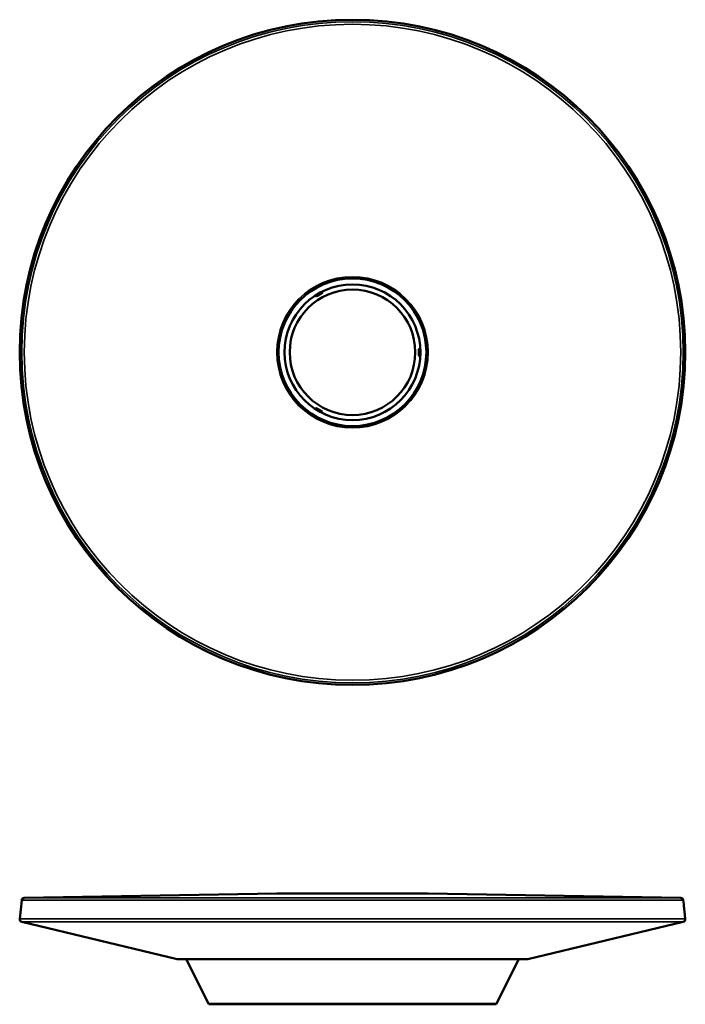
# Model space of a CAD drawing. Header units: millimetres. Extents: x 4412 to 6912, y 2710 to 6410.
import ezdxf

# ---------------------------------------------------------------- set-up
doc = ezdxf.new("R2010")
doc.units = ezdxf.units.MM
doc.layers.add('Visibile (ISO)', color=7, linetype='Continuous', lineweight=50)
doc.layers.add('Visibile sottile (ISO)', color=7, linetype='Continuous', lineweight=35)

msp = doc.modelspace()

# ---------------------------------------------------------------- linework, layer by layer
at = {"layer": 'Visibile (ISO)'}
for p, q in [((5377.4, 3126.4), (4428.8, 3109.8)), ((5945.6, 3126.4), (5377.5, 3126.4)), ((5945.7, 3126.4), (6894.3, 3109.8)), ((4419, 3100.8), (4411.6, 3030.4)), ((6904.1, 3100.8), (6905.6, 3086.5)), ((6910, 3044.7), (6911.5, 3030.4)), ((5003, 2878.9), (4419.2, 3019.6)), ((6320.1, 2878.9), (6903.9, 3019.6)), ((6320.1, 2878.9), (5003, 2878.9)), ((5120.2, 2712.4), (5036.9, 2878.9)), ((6202.9, 2712.4), (6286.2, 2878.9)), ((6198.4, 2709.6), (5124.6, 2709.6))]:
    msp.add_line(p, q, dxfattribs=at)
for radius in [1250, 277.5, 255, 235.8]:
    msp.add_circle((5661.5, 5160.2), radius, dxfattribs=at)
for centre, radius, start, end in [((4428.9, 3099.8), 10, 91, 174), ((5377.5, 3121.4), 5, 90, 91), ((5945.6, 3121.4), 5, 89, 90), ((6894.1, 3099.8), 10, 6, 89), ((4421.5, 3029.3), 10, 174, 256.4533), ((6901.5, 3029.3), 10, 283.5467, 6), ((5124.6, 2714.6), 5, 206.5651, 270), ((6198.4, 2714.6), 5, 270, 333.4349)]:
    msp.add_arc(centre, radius, start, end, dxfattribs=at)
for points, knots in [([(5525.3, 5370.2), (5525.3, 5370.2), (5525.5, 5370.5), (5526.5, 5371.4), (5527.3, 5372), (5529.2, 5373.3), (5530.4, 5374.1), (5533.2, 5375.8), (5534.6, 5376.7), (5537.5, 5378.4), (5539, 5379.2), (5541.9, 5380.7), (5543.2, 5381.4), (5545.3, 5382.3), (5546.2, 5382.7), (5547.5, 5383.2), (5547.8, 5383.2), (5547.9, 5383.1), (5547.6, 5382.9), (5546.5, 5382.1), (5545.7, 5381.6), (5543.7, 5380.4), (5542.4, 5379.7), (5539.7, 5378.1), (5538.2, 5377.2), (5535.3, 5375.6), (5533.8, 5374.7), (5531.1, 5373.1), (5529.8, 5372.4), (5527.8, 5371.3), (5526.9, 5370.8), (5525.7, 5370.2), (5525.4, 5370.1), (5525.3, 5370.2)], [-7.836593, -7.836593, -7.836593, -7.836593, -7.345919, -7.345919, -6.855245, -6.855245, -6.364571, -6.364571, -5.873897, -5.873897, -5.383223, -5.383223, -4.892549, -4.892549, -4.401875, -4.401875, -3.911201, -3.911201, -3.4223, -3.4223, -2.9334, -2.9334, -2.4445, -2.4445, -1.9556, -1.9556, -1.466701, -1.466701, -0.977801, -0.977801, -0.4889, -0.4889, 0, 0, 0, 0]), ([(6907.6, 5139.3), (6907.5, 5139.3), (6907.3, 5139.5), (6907.1, 5140), (6906.9, 5140.4), (6906.7, 5141.5), (6906.5, 5142.1), (6906.3, 5143.6), (6906.2, 5144.5), (6906.1, 5146.4), (6906, 5147.4), (6905.8, 5149.7), (6905.8, 5150.9), (6905.7, 5153.5), (6905.6, 5154.8), (6905.6, 5157.6), (6905.6, 5158.9), (6905.6, 5161.5), (6905.6, 5162.9), (6905.6, 5165.6), (6905.7, 5166.9), (6905.8, 5169.5), (6905.8, 5170.8), (6906, 5173), (6906.1, 5174.1), (6906.2, 5175.9), (6906.3, 5176.8), (6906.5, 5178.3), (6906.7, 5179), (6906.9, 5180.1), (6907.1, 5180.5), (6907.3, 5181), (6907.5, 5181.1), (6907.7, 5181.1), (6907.9, 5181), (6908.2, 5180.5), (6908.3, 5180.1), (6908.6, 5179), (6908.7, 5178.4), (6909, 5176.8), (6909.1, 5176), (6909.3, 5174.1), (6909.5, 5173.1), (6909.6, 5170.8), (6909.7, 5169.5), (6909.8, 5167), (6909.9, 5165.6), (6910, 5162.9), (6910, 5161.5), (6910, 5158.9), (6910, 5157.5), (6909.9, 5154.8), (6909.8, 5153.5), (6909.7, 5150.9), (6909.6, 5149.7), (6909.5, 5147.4), (6909.3, 5146.3), (6909.1, 5144.5), (6909, 5143.6), (6908.7, 5142.1), (6908.6, 5141.4), (6908.3, 5140.4), (6908.2, 5140), (6907.9, 5139.4), (6907.7, 5139.3), (6907.6, 5139.3)], [0, 0, 0, 0, 0.393904, 0.393904, 0.787809, 0.787809, 1.181713, 1.181713, 1.575618, 1.575618, 1.969951, 1.969951, 2.364285, 2.364285, 2.758618, 2.758618, 3.152952, 3.152952, 3.547285, 3.547285, 3.941618, 3.941618, 4.335952, 4.335952, 4.730285, 4.730285, 5.12419, 5.12419, 5.518094, 5.518094, 5.911999, 5.911999, 6.305903, 6.305903, 6.700235, 6.700235, 7.094566, 7.094566, 7.488897, 7.488897, 7.883229, 7.883229, 8.278986, 8.278986, 8.674744, 8.674744, 9.070501, 9.070501, 9.466259, 9.466259, 9.862016, 9.862016, 10.257774, 10.257774, 10.653531, 10.653531, 11.049289, 11.049289, 11.44362, 11.44362, 11.837952, 11.837952, 12.232283, 12.232283, 12.626615, 12.626615, 12.626615, 12.626615]), ([(5911.5, 5173.2), (5911.6, 5173.2), (5911.7, 5172.9), (5911.9, 5171.6), (5912, 5170.6), (5912.2, 5168.3), (5912.3, 5166.8), (5912.5, 5163.6), (5912.5, 5161.9), (5912.5, 5158.6), (5912.5, 5156.8), (5912.3, 5153.6), (5912.2, 5152.2), (5912, 5149.9), (5911.9, 5148.9), (5911.7, 5147.5), (5911.6, 5147.2), (5911.4, 5147.2), (5911.3, 5147.6), (5911.2, 5148.9), (5911.2, 5149.9), (5911.1, 5152.2), (5911.1, 5153.7), (5911.1, 5156.9), (5911.1, 5158.6), (5911.1, 5161.9), (5911.1, 5163.6), (5911.1, 5166.8), (5911.1, 5168.3), (5911.2, 5170.6), (5911.2, 5171.6), (5911.3, 5172.9), (5911.4, 5173.2), (5911.5, 5173.2)], [-7.836593, -7.836593, -7.836593, -7.836593, -7.345919, -7.345919, -6.855245, -6.855245, -6.364571, -6.364571, -5.873897, -5.873897, -5.383223, -5.383223, -4.892549, -4.892549, -4.401875, -4.401875, -3.911201, -3.911201, -3.4223, -3.4223, -2.9334, -2.9334, -2.4445, -2.4445, -1.9556, -1.9556, -1.466701, -1.466701, -0.977801, -0.977801, -0.4889, -0.4889, 0, 0, 0, 0]), ([(5547.8, 4937.3), (5547.8, 4937.2), (5547.5, 4937.3), (5546.2, 4937.7), (5545.3, 4938.1), (5543.2, 4939.1), (5541.9, 4939.7), (5539, 4941.2), (5537.5, 4942.1), (5534.6, 4943.7), (5533.2, 4944.6), (5530.4, 4946.3), (5529.2, 4947.1), (5527.3, 4948.5), (5526.5, 4949.1), (5525.5, 4949.9), (5525.3, 4950.2), (5525.4, 4950.3), (5525.7, 4950.2), (5526.9, 4949.7), (5527.8, 4949.2), (5529.8, 4948.1), (5531.1, 4947.3), (5533.8, 4945.8), (5535.3, 4944.9), (5538.2, 4943.3), (5539.7, 4942.4), (5542.4, 4940.8), (5543.7, 4940), (5545.7, 4938.9), (5546.5, 4938.3), (5547.6, 4937.6), (5547.9, 4937.4), (5547.8, 4937.3)], [-7.836593, -7.836593, -7.836593, -7.836593, -7.345919, -7.345919, -6.855245, -6.855245, -6.364571, -6.364571, -5.873897, -5.873897, -5.383223, -5.383223, -4.892549, -4.892549, -4.401875, -4.401875, -3.911201, -3.911201, -3.4223, -3.4223, -2.9334, -2.9334, -2.4445, -2.4445, -1.9556, -1.9556, -1.466701, -1.466701, -0.977801, -0.977801, -0.4889, -0.4889, 0, 0, 0, 0]), ([(6907.6, 3065.6), (6907.5, 3066.9), (6907.3, 3068.3), (6907.1, 3071), (6906.9, 3072.3), (6906.7, 3074.9), (6906.5, 3076.1), (6906.3, 3078.4), (6906.2, 3079.4), (6906.1, 3081.3), (6906, 3082.2), (6905.8, 3083.7), (6905.8, 3084.4), (6905.7, 3085.4), (6905.6, 3085.8), (6905.6, 3086.4), (6905.6, 3086.5), (6905.6, 3086.5)], [0, 0, 0, 0, 0.393904, 0.393904, 0.787809, 0.787809, 1.181713, 1.181713, 1.575618, 1.575618, 1.969951, 1.969951, 2.364285, 2.364285, 2.758618, 2.758618, 3.152952, 3.152952, 3.152952, 3.152952]), ([(6910, 3044.7), (6910, 3044.7), (6910, 3044.8), (6909.9, 3045.4), (6909.8, 3045.8), (6909.7, 3046.9), (6909.6, 3047.5), (6909.5, 3049.1), (6909.3, 3049.9), (6909.1, 3051.8), (6909, 3052.9), (6908.7, 3055.1), (6908.6, 3056.4), (6908.3, 3058.9), (6908.2, 3060.3), (6907.9, 3063), (6907.7, 3064.3), (6907.6, 3065.6)], [9.466259, 9.466259, 9.466259, 9.466259, 9.862016, 9.862016, 10.257774, 10.257774, 10.653531, 10.653531, 11.049289, 11.049289, 11.44362, 11.44362, 11.837952, 11.837952, 12.232283, 12.232283, 12.626615, 12.626615, 12.626615, 12.626615])]:
    msp.add_open_spline(points, degree=3, knots=knots, dxfattribs=at)
at = {"layer": 'Visibile sottile (ISO)'}
for p, q in [((4428.8, 3109.8), (6894.3, 3109.8)), ((5945.7, 3126.4), (5377.4, 3126.4)), ((6904.1, 3100.8), (4419, 3100.8)), ((4411.6, 3030.4), (6911.5, 3030.4)), ((6903.9, 3019.6), (4419.2, 3019.6)), ((5120.2, 2712.4), (6202.9, 2712.4))]:
    msp.add_line(p, q, dxfattribs=at)
for radius in [1249.9, 1242.5, 1232.8, 284.2, 279.1]:
    msp.add_circle((5661.5, 5160.2), radius, dxfattribs=at)

doc.saveas('drawing.dxf')
